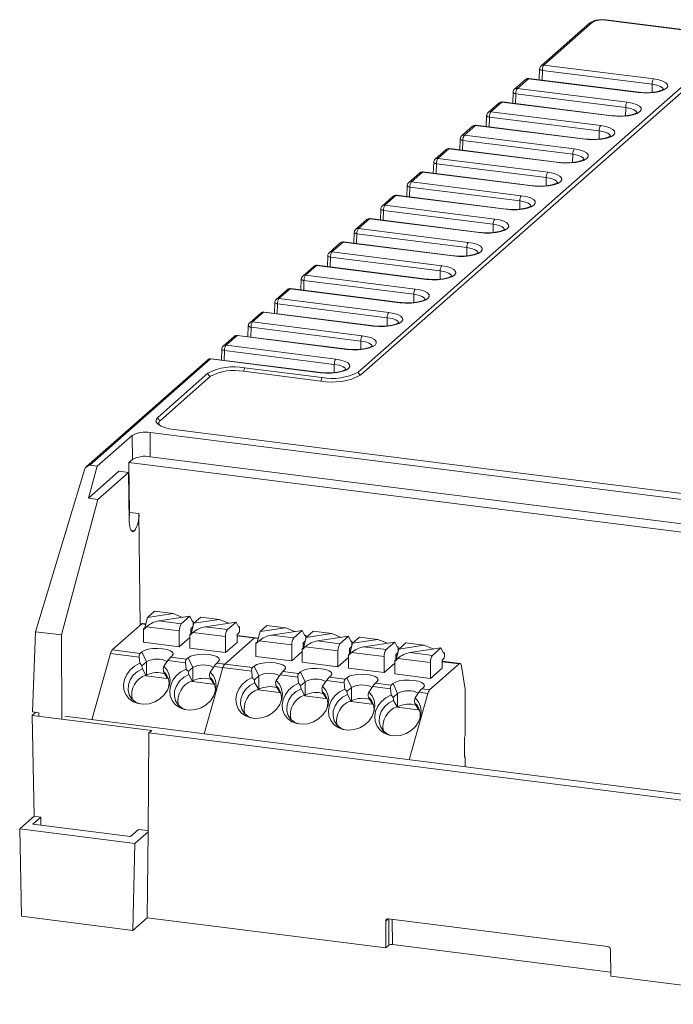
# Model space of a CAD drawing. Header units: millimetres. Extents: x -128 to -11, y -138 to -65.
# Tile 1 of 5: x -128 to -82, y -136 to -66. Entities that reach past the tile are written whole.
import ezdxf

# ---------------------------------------------------------------- set-up
doc = ezdxf.new("R2010")
doc.units = ezdxf.units.MM

msp = doc.modelspace()

# ---------------------------------------------------------------- linework, layer by layer
at = {"color": 7, "linetype": 'Continuous', "lineweight": 15}
for p, q in [((-87.973, -66.579), (-91.422, -69.621)), ((-87.774, -66.521), (-91.223, -69.563)), ((-80.706, -67.162), (-86.872, -66.386)), ((-80.669, -67.148), (-86.835, -66.371)), ((-104.355, -91.283), (-79.077, -68.991)), ((-78.89, -69.203), (-104.168, -91.495)), ((-91.223, -69.563), (-83.455, -70.542)), ((-91.523, -69.836), (-91.548, -70.604)), ((-83.561, -70.913), (-91.329, -69.935)), ((-92.514, -70.584), (-93.296, -71.274)), ((-92.316, -70.527), (-93.097, -71.216)), ((-84.548, -71.505), (-92.316, -70.527)), ((-84.51, -71.49), (-92.278, -70.512)), ((-93.397, -71.489), (-93.422, -72.256)), ((-85.435, -72.566), (-93.203, -71.587)), ((-93.097, -71.216), (-85.329, -72.194)), ((-94.388, -72.237), (-95.169, -72.926)), ((-94.19, -72.179), (-94.971, -72.868)), ((-86.421, -73.158), (-94.19, -72.179)), ((-86.384, -73.143), (-94.152, -72.164)), ((-95.271, -73.141), (-95.296, -73.909)), ((-94.971, -72.868), (-87.203, -73.847)), ((-96.063, -73.832), (-96.845, -74.521)), ((-88.295, -74.81), (-96.063, -73.832)), ((-88.258, -74.796), (-96.026, -73.817)), ((-87.309, -74.218), (-95.077, -73.24)), ((-96.262, -73.889), (-97.043, -74.579)), ((-96.845, -74.521), (-89.077, -75.5)), ((-97.145, -74.794), (-97.17, -75.561)), ((-89.183, -75.871), (-96.951, -74.892)), ((-98.136, -75.542), (-98.917, -76.231)), ((-97.937, -75.484), (-98.719, -76.173)), ((-90.169, -76.463), (-97.937, -75.484)), ((-90.132, -76.448), (-97.9, -75.469)), ((-99.019, -76.447), (-99.043, -77.214)), ((-91.057, -77.524), (-98.825, -76.545)), ((-98.719, -76.173), (-90.951, -77.152)), ((-100.009, -77.195), (-100.791, -77.884)), ((-99.811, -77.137), (-100.593, -77.826)), ((-92.043, -78.115), (-99.811, -77.137)), ((-92.005, -78.101), (-99.774, -77.122)), ((-100.593, -77.826), (-92.824, -78.805)), ((-100.892, -78.099), (-100.917, -78.867)), ((-92.93, -79.176), (-100.699, -78.197)), ((-101.883, -78.847), (-102.665, -79.536)), ((-101.685, -78.789), (-102.466, -79.479)), ((-93.917, -79.768), (-101.685, -78.789)), ((-93.879, -79.753), (-101.647, -78.775)), ((-102.766, -79.752), (-102.791, -80.519)), ((-94.804, -80.829), (-102.572, -79.85)), ((-102.466, -79.479), (-94.698, -80.457)), ((-103.757, -80.5), (-104.539, -81.189)), ((-103.559, -80.442), (-104.34, -81.131)), ((-95.791, -81.421), (-103.559, -80.442)), ((-95.753, -81.406), (-103.521, -80.427)), ((-104.64, -81.404), (-104.665, -82.172)), ((-96.678, -82.481), (-104.446, -81.503)), ((-104.34, -81.131), (-96.572, -82.11)), ((-105.631, -82.152), (-106.412, -82.842)), ((-105.433, -82.094), (-106.214, -82.784)), ((-97.664, -83.073), (-105.433, -82.094)), ((-97.627, -83.058), (-105.395, -82.08)), ((-106.214, -82.784), (-98.446, -83.762)), ((-106.514, -83.057), (-106.539, -83.824)), ((-98.552, -84.134), (-106.32, -83.155)), ((-107.505, -83.805), (-108.286, -84.494)), ((-107.306, -83.747), (-108.088, -84.436)), ((-99.538, -84.726), (-107.306, -83.747)), ((-99.501, -84.711), (-107.269, -83.732)), ((-108.388, -84.709), (-108.413, -85.477)), ((-100.426, -85.786), (-108.194, -84.808)), ((-108.088, -84.436), (-100.32, -85.415)), ((-109.379, -85.457), (-110.16, -86.147)), ((-109.18, -85.4), (-109.962, -86.089)), ((-101.412, -86.378), (-109.18, -85.4)), ((-101.375, -86.363), (-109.143, -85.385)), ((-110.262, -86.362), (-110.286, -87.129)), ((-109.962, -86.089), (-102.194, -87.067)), ((-111.054, -87.052), (-111.836, -87.741)), ((-103.286, -88.031), (-111.054, -87.052)), ((-103.248, -88.016), (-111.017, -87.037)), ((-102.3, -87.439), (-110.068, -86.46)), ((-111.252, -87.11), (-112.034, -87.799)), ((-111.836, -87.741), (-104.067, -88.72)), ((-112.135, -88.014), (-112.16, -88.782)), ((-104.173, -89.091), (-111.942, -88.113)), ((-113.126, -88.763), (-113.908, -89.452)), ((-112.928, -88.705), (-113.709, -89.394)), ((-105.16, -89.683), (-112.928, -88.705)), ((-105.122, -89.669), (-112.89, -88.69)), ((-114.009, -89.667), (-114.034, -90.434)), ((-106.047, -90.744), (-113.815, -89.765)), ((-113.709, -89.394), (-105.941, -90.373)), ((-115, -90.415), (-123.568, -97.972)), ((-114.802, -90.357), (-123.339, -97.886)), ((-107.034, -91.336), (-114.802, -90.357)), ((-106.996, -91.321), (-114.764, -90.342)), ((-107.003, -91.922), (-112.48, -91.232)), ((-112.409, -90.981), (-106.933, -91.671)), ((-118.537, -94.5), (-114.987, -91.369)), ((-114.8, -91.581), (-118.35, -94.712)), ((-50.507, -103.784), (-117.373, -95.359)), ((-120.358, -95.767), (-122.832, -97.95)), ((-120.328, -97.468), (-120.358, -95.767)), ((-119.08, -97.28), (-119.069, -95.574)), ((-56.77, -103.422), (-119.069, -95.574)), ((-120.328, -97.468), (-120.576, -97.687)), ((-57.529, -105.035), (-119.08, -97.28)), ((-127.179, -109.661), (-123.723, -98.217)), ((-122.832, -97.95), (-123.439, -100.212)), ((-123.339, -97.886), (-122.832, -97.95)), ((-58.119, -105.555), (-120.576, -97.687)), ((-120.538, -101.219), (-120.576, -97.687)), ((-121.283, -98.31), (-123.439, -100.212)), ((-120.611, -98.395), (-122.767, -100.297)), ((-121.283, -98.31), (-120.611, -98.395)), ((-120.611, -98.395), (-120.55, -101.891)), ((-122.767, -100.297), (-125.342, -109.892)), ((-123.439, -100.212), (-122.767, -100.297)), ((-120.538, -101.219), (-119.866, -101.304)), ((-119.781, -109.212), (-119.866, -101.304)), ((-120.192, -102.533), (-120.409, -102.506)), ((-119.254, -108.653), (-119.454, -109.395)), ((-118.762, -108.218), (-119.254, -108.653)), ((-119.254, -108.653), (-117.459, -108.383)), ((-118.762, -108.218), (-117.459, -108.383)), ((-118.456, -108.898), (-116.274, -108.57)), ((-116.79, -108.648), (-117.459, -108.383)), ((-116.873, -109.098), (-116.274, -108.57)), ((-116.274, -108.57), (-116.074, -108.959)), ((-115.488, -108.631), (-115.98, -109.065)), ((-115.488, -108.631), (-114.185, -108.795)), ((-121.753, -110.951), (-119.665, -109.11)), ((-119.378, -109.113), (-119.603, -109.085)), ((-119.454, -109.395), (-119.54, -109.47)), ((-119.501, -109.475), (-119.324, -109.309)), ((-119.454, -109.395), (-119.409, -109.388)), ((-117.014, -109.6), (-119.324, -109.309)), ((-118.456, -108.898), (-116.873, -109.098)), ((-116.201, -109.448), (-116.095, -109.355)), ((-115.98, -109.065), (-116.18, -109.807)), ((-116.024, -108.915), (-116.102, -108.905)), ((-116.074, -108.959), (-116.024, -108.915)), ((-116.024, -108.915), (-116.024, -109.104)), ((-115.98, -109.065), (-114.185, -108.795)), ((-115.182, -109.311), (-113, -108.982)), ((-115.182, -109.311), (-113.599, -109.51)), ((-113.516, -109.06), (-114.185, -108.795)), ((-113.599, -109.51), (-113, -108.982)), ((-113, -108.982), (-112.8, -109.372)), ((-112.75, -109.328), (-112.828, -109.318)), ((-112.8, -109.372), (-112.75, -109.328)), ((-112.75, -109.328), (-112.75, -109.516)), ((-110.811, -109.22), (-111.303, -109.654)), ((-111.303, -109.654), (-109.508, -109.384)), ((-110.811, -109.22), (-109.508, -109.384)), ((-108.839, -109.649), (-109.508, -109.384)), ((-127.408, -115.339), (-127.179, -109.661)), ((-127.179, -109.661), (-125.342, -109.892)), ((-125.327, -115.84), (-125.342, -109.892)), ((-119.54, -110.413), (-119.54, -109.47)), ((-119.54, -109.47), (-119.501, -109.475)), ((-117.014, -110.731), (-117.014, -109.6)), ((-116.266, -110.071), (-117.014, -110.731)), ((-116.18, -109.807), (-116.266, -109.883)), ((-116.266, -110.825), (-116.266, -109.883)), ((-116.266, -109.883), (-116.227, -109.887)), ((-116.227, -109.887), (-116.05, -109.721)), ((-116.201, -109.448), (-116.201, -109.825)), ((-116.104, -109.526), (-116.201, -109.514)), ((-116.18, -109.807), (-116.135, -109.8)), ((-113.74, -110.012), (-116.05, -109.721)), ((-113.74, -111.144), (-113.74, -110.012)), ((-112.927, -109.861), (-112.821, -109.767)), ((-112.927, -109.861), (-112.927, -110.426)), ((-111.427, -110.115), (-112.927, -109.926)), ((-111.303, -109.654), (-111.503, -110.397)), ((-110.505, -109.9), (-108.323, -109.572)), ((-110.505, -109.9), (-108.921, -110.1)), ((-108.921, -110.1), (-108.323, -109.572)), ((-108.323, -109.572), (-108.123, -109.961)), ((-108.029, -110.067), (-108.229, -110.809)), ((-108.073, -109.917), (-108.151, -109.907)), ((-108.123, -109.961), (-108.073, -109.917)), ((-108.073, -109.917), (-108.073, -110.106)), ((-107.537, -109.633), (-108.029, -110.067)), ((-108.029, -110.067), (-106.234, -109.797)), ((-107.537, -109.633), (-106.234, -109.797)), ((-107.231, -110.313), (-105.049, -109.984)), ((-105.565, -110.062), (-106.234, -109.797)), ((-105.648, -110.512), (-105.049, -109.984)), ((-105.049, -109.984), (-104.849, -110.374)), ((-104.263, -110.045), (-104.755, -110.479)), ((-104.263, -110.045), (-102.96, -110.209)), ((-117.014, -110.731), (-119.54, -110.413)), ((-113.802, -111.953), (-111.714, -110.111)), ((-112.927, -110.426), (-113.74, -111.144)), ((-111.503, -110.397), (-111.589, -110.472)), ((-111.589, -111.415), (-111.589, -110.472)), ((-111.589, -110.472), (-111.55, -110.477)), ((-111.55, -110.477), (-111.373, -110.31)), ((-111.503, -110.397), (-111.458, -110.39)), ((-109.063, -110.601), (-111.373, -110.31)), ((-109.063, -111.733), (-109.063, -110.601)), ((-108.276, -110.889), (-108.099, -110.723)), ((-108.25, -110.45), (-108.144, -110.356)), ((-108.25, -110.45), (-108.25, -110.827)), ((-108.153, -110.527), (-108.25, -110.515)), ((-105.789, -111.014), (-108.099, -110.723)), ((-107.231, -110.313), (-105.648, -110.512)), ((-104.976, -110.862), (-104.87, -110.769)), ((-104.755, -110.479), (-104.955, -111.221)), ((-104.799, -110.329), (-104.877, -110.32)), ((-104.849, -110.374), (-104.799, -110.329)), ((-104.799, -110.329), (-104.799, -110.518)), ((-104.755, -110.479), (-102.96, -110.209)), ((-103.957, -110.725), (-101.775, -110.397)), ((-103.957, -110.725), (-102.374, -110.925)), ((-102.291, -110.474), (-102.96, -110.209)), ((-102.374, -110.925), (-101.775, -110.397)), ((-101.775, -110.397), (-101.575, -110.786)), ((-101.525, -110.742), (-101.603, -110.732)), ((-101.575, -110.786), (-101.525, -110.742)), ((-101.525, -110.742), (-101.525, -110.93)), ((-100.989, -110.458), (-101.481, -110.892)), ((-101.481, -110.892), (-99.686, -110.622)), ((-100.989, -110.458), (-99.686, -110.622)), ((-99.017, -110.887), (-99.686, -110.622)), ((-121.878, -111.199), (-123.201, -115.892)), ((-119.845, -111.455), (-121.878, -111.199)), ((-119.789, -111.199), (-121.753, -110.951)), ((-119.807, -111.899), (-119.845, -111.455)), ((-119.668, -111.092), (-119.789, -111.199)), ((-119.668, -111.092), (-119.34, -111.793)), ((-117.516, -111.363), (-117.638, -111.47)), ((-117.638, -111.47), (-116.515, -111.611)), ((-113.74, -111.144), (-116.266, -110.825)), ((-109.063, -111.733), (-111.589, -111.415)), ((-108.315, -111.073), (-109.063, -111.733)), ((-108.229, -110.809), (-108.315, -110.884)), ((-108.315, -111.827), (-108.315, -110.884)), ((-108.315, -110.884), (-108.276, -110.889)), ((-108.229, -110.809), (-108.184, -110.802)), ((-105.789, -112.145), (-105.789, -111.014)), ((-105.041, -111.485), (-105.789, -112.145)), ((-104.955, -111.221), (-105.041, -111.297)), ((-105.041, -112.24), (-105.041, -111.297)), ((-105.041, -111.297), (-105.002, -111.302)), ((-105.002, -111.302), (-104.826, -111.135)), ((-104.976, -110.862), (-104.976, -111.24)), ((-104.879, -110.94), (-104.976, -110.928)), ((-104.955, -111.221), (-104.91, -111.215)), ((-102.515, -111.426), (-104.826, -111.135)), ((-102.515, -112.558), (-102.515, -111.426)), ((-101.702, -111.275), (-101.596, -111.181)), ((-101.702, -111.275), (-101.702, -111.652)), ((-101.605, -111.352), (-101.702, -111.34)), ((-101.481, -110.892), (-101.681, -111.634)), ((-100.683, -111.138), (-98.501, -110.809)), ((-100.683, -111.138), (-99.1, -111.337)), ((-99.1, -111.337), (-98.501, -110.809)), ((-98.501, -110.809), (-98.301, -111.198)), ((-98.251, -111.154), (-98.329, -111.145)), ((-98.301, -111.198), (-98.251, -111.154)), ((-98.251, -111.154), (-98.251, -111.343)), ((-119.656, -112.071), (-119.34, -111.793)), ((-119.34, -111.793), (-119.34, -112.736)), ((-117.831, -111.709), (-118.108, -112.113)), ((-116.572, -111.868), (-117.831, -111.709)), ((-116.572, -111.868), (-116.533, -112.311)), ((-116.515, -111.611), (-116.394, -111.504)), ((-116.394, -111.504), (-116.066, -112.205)), ((-114.557, -112.122), (-114.834, -112.525)), ((-111.894, -112.457), (-114.557, -112.122)), ((-114.242, -111.775), (-114.364, -111.882)), ((-111.838, -112.2), (-114.364, -111.882)), ((-111.717, -112.093), (-111.838, -112.2)), ((-111.717, -112.093), (-111.389, -112.795)), ((-105.789, -112.145), (-108.315, -111.827)), ((-101.767, -111.898), (-102.515, -112.558)), ((-101.681, -111.634), (-101.767, -111.709)), ((-101.767, -112.652), (-101.767, -111.709)), ((-101.767, -111.709), (-101.728, -111.714)), ((-101.728, -111.714), (-101.552, -111.548)), ((-101.681, -111.634), (-101.636, -111.627)), ((-99.241, -111.839), (-101.552, -111.548)), ((-97.215, -111.938), (-99.303, -113.779)), ((-99.241, -112.97), (-99.241, -111.839)), ((-98.428, -111.687), (-98.322, -111.594)), ((-98.428, -111.687), (-98.428, -112.253)), ((-97.153, -111.913), (-98.428, -111.753)), ((-96.796, -113.736), (-97.049, -112.102)), ((-119.623, -112.284), (-119.373, -112.73)), ((-119.386, -112.776), (-119.373, -112.73)), ((-119.34, -112.736), (-119.386, -112.776)), ((-119.386, -112.776), (-117.889, -112.964)), ((-118.126, -112.472), (-117.876, -112.918)), ((-116.066, -112.205), (-116.382, -112.484)), ((-116.099, -113.142), (-116.349, -112.696)), ((-116.066, -112.205), (-116.066, -113.148)), ((-113.927, -112.201), (-115.25, -116.894)), ((-114.602, -113.331), (-114.852, -112.885)), ((-111.856, -112.9), (-111.894, -112.457)), ((-111.705, -113.073), (-111.389, -112.795)), ((-111.389, -112.795), (-111.389, -113.737)), ((-109.88, -112.711), (-110.157, -113.114)), ((-108.621, -112.87), (-109.88, -112.711)), ((-109.565, -112.364), (-109.686, -112.471)), ((-109.686, -112.471), (-108.564, -112.613)), ((-108.582, -113.313), (-108.621, -112.87)), ((-108.564, -112.613), (-108.443, -112.506)), ((-108.443, -112.506), (-108.115, -113.207)), ((-106.291, -112.777), (-106.413, -112.884)), ((-106.413, -112.884), (-105.29, -113.025)), ((-102.515, -112.558), (-105.041, -112.24)), ((-99.241, -112.97), (-101.767, -112.652)), ((-98.428, -112.253), (-99.241, -112.97)), ((-117.889, -112.964), (-117.876, -112.918)), ((-117.876, -112.918), (-117.784, -113.008)), ((-116.099, -113.142), (-116.112, -113.188)), ((-116.066, -113.148), (-116.112, -113.188)), ((-116.112, -113.188), (-114.615, -113.377)), ((-114.602, -113.331), (-114.615, -113.377)), ((-114.602, -113.331), (-114.51, -113.421)), ((-111.672, -113.285), (-111.422, -113.732)), ((-110.175, -113.474), (-109.925, -113.92)), ((-108.431, -113.485), (-108.115, -113.207)), ((-108.115, -113.207), (-108.115, -114.15)), ((-106.606, -113.123), (-106.883, -113.527)), ((-105.347, -113.282), (-106.606, -113.123)), ((-105.308, -113.725), (-105.347, -113.282)), ((-105.29, -113.025), (-105.169, -112.918)), ((-105.169, -112.918), (-104.841, -113.62)), ((-103.332, -113.536), (-103.609, -113.939)), ((-102.073, -113.695), (-103.332, -113.536)), ((-103.017, -113.189), (-103.139, -113.296)), ((-103.139, -113.296), (-102.016, -113.438)), ((-102.016, -113.438), (-101.895, -113.331)), ((-101.895, -113.331), (-101.567, -114.032)), ((-111.435, -113.777), (-111.422, -113.732)), ((-111.389, -113.737), (-111.435, -113.777)), ((-111.435, -113.777), (-109.938, -113.966)), ((-109.938, -113.966), (-109.925, -113.92)), ((-109.925, -113.92), (-109.833, -114.01)), ((-108.398, -113.698), (-108.148, -114.144)), ((-108.161, -114.19), (-108.148, -114.144)), ((-108.115, -114.15), (-108.161, -114.19)), ((-108.161, -114.19), (-106.664, -114.379)), ((-106.901, -113.886), (-106.651, -114.333)), ((-105.157, -113.898), (-104.841, -113.62)), ((-105.124, -114.11), (-104.874, -114.557)), ((-104.841, -113.62), (-104.841, -114.562)), ((-102.073, -113.695), (-102.034, -114.138)), ((-101.567, -114.032), (-101.883, -114.31)), ((-101.567, -114.032), (-101.567, -114.975)), ((-100.751, -118.721), (-99.428, -114.028)), ((-100.058, -113.948), (-100.335, -114.352)), ((-99.428, -114.028), (-100.058, -113.948)), ((-99.743, -113.602), (-99.865, -113.709)), ((-99.865, -113.709), (-99.303, -113.779)), ((-96.796, -117.036), (-96.796, -113.736)), ((-106.664, -114.379), (-106.651, -114.333)), ((-106.651, -114.333), (-106.559, -114.422)), ((-104.887, -114.602), (-104.874, -114.557)), ((-104.841, -114.562), (-104.887, -114.602)), ((-104.887, -114.602), (-103.39, -114.791)), ((-103.627, -114.299), (-103.377, -114.745)), ((-103.39, -114.791), (-103.377, -114.745)), ((-103.377, -114.745), (-103.285, -114.835)), ((-101.6, -114.969), (-101.85, -114.523)), ((-101.6, -114.969), (-101.613, -115.015)), ((-101.567, -114.975), (-101.613, -115.015)), ((-100.103, -115.158), (-100.353, -114.711)), ((-127.429, -115.591), (-127.175, -115.368)), ((-118.969, -116.657), (-127.429, -115.591)), ((-127.429, -115.591), (-127.291, -122.726)), ((-127.408, -115.339), (-126.953, -115.396)), ((-126.956, -115.635), (-126.953, -115.396)), ((-63.006, -123.476), (-125.113, -115.651)), ((-101.613, -115.015), (-100.116, -115.203)), ((-100.103, -115.158), (-100.116, -115.203)), ((-100.103, -115.158), (-100.011, -115.247)), ((-119.163, -116.829), (-119.228, -123.833)), ((-119.163, -116.829), (-118.969, -116.657)), ((-69.949, -123.029), (-119.163, -116.829)), ((-96.849, -117.224), (-96.849, -118.45)), ((-96.831, -118.54), (-96.796, -118.545)), ((-96.796, -119.219), (-96.796, -118.545)), ((-128.306, -123.621), (-127.291, -122.726)), ((-127.386, -123.285), (-126.82, -122.786)), ((-120.464, -124.157), (-127.386, -123.285)), ((-127.291, -122.726), (-126.82, -122.786)), ((-126.82, -122.786), (-126.814, -123.357)), ((-128.186, -129.805), (-128.306, -123.621)), ((-128.306, -123.621), (-120.151, -124.648)), ((-119.898, -123.658), (-120.464, -124.157)), ((-120.151, -124.648), (-119.227, -123.833)), ((-119.898, -123.658), (-119.227, -123.742)), ((-119.227, -123.833), (-119.283, -129.904)), ((-119.227, -123.833), (-119.228, -123.833)), ((-120.151, -124.648), (-120.298, -130.799)), ((-120.298, -130.799), (-128.186, -129.805)), ((-120.298, -130.799), (-119.283, -129.904)), ((-102.399, -132.031), (-119.283, -129.904)), ((-102.415, -130.153), (-102.399, -132.031)), ((-86.701, -131.946), (-102.229, -129.99)), ((-102.187, -131.844), (-102.399, -132.031)), ((-101.929, -131.805), (-86.499, -133.749)), ((-86.513, -132.157), (-86.497, -134.035)), ((-70.638, -136.033), (-86.497, -134.035))]:
    msp.add_line(p, q, dxfattribs=at)
at = {"color": 8, "linetype": 'Continuous', "lineweight": 15}
for p, q in [((-91.329, -69.935), (-91.352, -70.628)), ((-83.565, -71.498), (-83.561, -70.913)), ((-93.203, -71.587), (-93.226, -72.281)), ((-85.439, -73.15), (-85.435, -72.566)), ((-95.077, -73.24), (-95.1, -73.934)), ((-87.313, -74.803), (-87.309, -74.218)), ((-96.951, -74.892), (-96.973, -75.586)), ((-89.187, -76.455), (-89.183, -75.871)), ((-98.825, -76.545), (-98.847, -77.239)), ((-91.06, -78.108), (-91.057, -77.524)), ((-100.699, -78.197), (-100.721, -78.891)), ((-92.934, -79.76), (-92.93, -79.176)), ((-102.572, -79.85), (-102.595, -80.544)), ((-94.808, -81.413), (-94.804, -80.829)), ((-104.446, -81.503), (-104.469, -82.196)), ((-96.682, -83.066), (-96.678, -82.481)), ((-106.32, -83.155), (-106.343, -83.849)), ((-98.556, -84.718), (-98.552, -84.134)), ((-108.194, -84.808), (-108.216, -85.501)), ((-100.43, -86.371), (-100.426, -85.786)), ((-110.068, -86.46), (-110.09, -87.154)), ((-102.303, -88.023), (-102.3, -87.439)), ((-111.942, -88.113), (-111.964, -88.807)), ((-104.177, -89.676), (-104.173, -89.091)), ((-113.815, -89.765), (-113.838, -90.459)), ((-106.051, -91.328), (-106.047, -90.744)), ((-119.387, -109.145), (-119.665, -109.11)), ((-116.113, -109.557), (-116.201, -109.546)), ((-111.436, -110.146), (-112.927, -109.959)), ((-108.162, -110.559), (-108.25, -110.548)), ((-104.888, -110.971), (-104.976, -110.96)), ((-101.614, -111.384), (-101.702, -111.373)), ((-97.215, -111.938), (-98.428, -111.785)), ((-102.24, -129.989), (-102.415, -130.153)), ((-102.187, -131.844), (-102.202, -129.993)), ((-101.944, -130.026), (-101.929, -131.805))]:
    msp.add_line(p, q, dxfattribs=at)
at = {"color": 8, "linetype": 'Continuous', "lineweight": 15, "flags": 128}
for points in [[(-86.872, -66.386), (-86.852, -66.373), (-86.835, -66.371)], [(-91.329, -69.935), (-91.382, -69.925), (-91.429, -69.911), (-91.467, -69.896), (-91.497, -69.878), (-91.515, -69.86), (-91.523, -69.84), (-91.523, -69.836)], [(-92.316, -70.527), (-92.295, -70.514), (-92.278, -70.512)], [(-82.757, -71.302), (-82.801, -71.192), (-82.961, -71.074), (-83.223, -70.978), (-83.561, -70.913)], [(-93.203, -71.587), (-93.256, -71.577), (-93.302, -71.564), (-93.341, -71.548), (-93.37, -71.531), (-93.389, -71.512), (-93.397, -71.493), (-93.397, -71.489)], [(-84.548, -71.505), (-84.527, -71.492), (-84.509, -71.49)], [(-94.19, -72.179), (-94.169, -72.166), (-94.152, -72.164)], [(-95.077, -73.24), (-95.13, -73.23), (-95.176, -73.217), (-95.215, -73.201), (-95.244, -73.184), (-95.263, -73.165), (-95.271, -73.146), (-95.271, -73.141)], [(-86.421, -73.158), (-86.401, -73.145), (-86.383, -73.143)], [(-84.63, -72.955), (-84.674, -72.845), (-84.835, -72.726), (-85.097, -72.63), (-85.435, -72.566)], [(-96.063, -73.832), (-96.043, -73.819), (-96.026, -73.817)], [(-86.504, -74.607), (-86.548, -74.497), (-86.709, -74.379), (-86.971, -74.283), (-87.309, -74.218)], [(-96.951, -74.892), (-97.004, -74.882), (-97.05, -74.869), (-97.089, -74.854), (-97.118, -74.836), (-97.137, -74.817), (-97.145, -74.798), (-97.145, -74.794)], [(-88.295, -74.81), (-88.275, -74.798), (-88.257, -74.796)], [(-97.937, -75.484), (-97.917, -75.471), (-97.9, -75.469)], [(-88.378, -76.26), (-88.422, -76.15), (-88.582, -76.031), (-88.844, -75.935), (-89.183, -75.871)], [(-98.825, -76.545), (-98.877, -76.535), (-98.924, -76.522), (-98.963, -76.506), (-98.992, -76.489), (-99.011, -76.47), (-99.018, -76.451), (-99.019, -76.447)], [(-90.169, -76.463), (-90.149, -76.45), (-90.131, -76.448)], [(-99.811, -77.137), (-99.791, -77.124), (-99.774, -77.122)], [(-90.252, -77.912), (-90.296, -77.802), (-90.456, -77.684), (-90.718, -77.588), (-91.057, -77.524)], [(-100.699, -78.197), (-100.751, -78.187), (-100.798, -78.174), (-100.836, -78.159), (-100.866, -78.141), (-100.885, -78.122), (-100.892, -78.103), (-100.892, -78.099)], [(-92.043, -78.115), (-92.022, -78.103), (-92.005, -78.101)], [(-101.685, -78.789), (-101.664, -78.777), (-101.647, -78.775)], [(-92.126, -79.565), (-92.17, -79.455), (-92.33, -79.336), (-92.592, -79.24), (-92.93, -79.176)], [(-102.572, -79.85), (-102.625, -79.84), (-102.672, -79.827), (-102.71, -79.811), (-102.74, -79.794), (-102.758, -79.775), (-102.766, -79.756), (-102.766, -79.752)], [(-93.917, -79.768), (-93.896, -79.755), (-93.879, -79.753)], [(-103.559, -80.442), (-103.538, -80.429), (-103.521, -80.427)], [(-94, -81.218), (-94.044, -81.107), (-94.204, -80.989), (-94.466, -80.893), (-94.804, -80.829)], [(-104.446, -81.503), (-104.499, -81.492), (-104.545, -81.479), (-104.584, -81.464), (-104.613, -81.446), (-104.632, -81.428), (-104.64, -81.408), (-104.64, -81.404)], [(-95.791, -81.421), (-95.77, -81.408), (-95.752, -81.406)], [(-105.433, -82.094), (-105.412, -82.082), (-105.395, -82.08)], [(-95.873, -82.87), (-95.917, -82.76), (-96.078, -82.642), (-96.34, -82.546), (-96.678, -82.481)], [(-106.32, -83.155), (-106.373, -83.145), (-106.419, -83.132), (-106.458, -83.116), (-106.487, -83.099), (-106.506, -83.08), (-106.514, -83.061), (-106.514, -83.057)], [(-97.664, -83.073), (-97.644, -83.06), (-97.626, -83.058)], [(-107.306, -83.747), (-107.286, -83.734), (-107.269, -83.732)], [(-97.747, -84.523), (-97.791, -84.412), (-97.952, -84.294), (-98.214, -84.198), (-98.552, -84.134)], [(-108.194, -84.808), (-108.247, -84.798), (-108.293, -84.785), (-108.332, -84.769), (-108.361, -84.751), (-108.38, -84.733), (-108.388, -84.713), (-108.388, -84.709)], [(-99.538, -84.726), (-99.518, -84.713), (-99.5, -84.711)], [(-109.18, -85.4), (-109.16, -85.387), (-109.143, -85.385)], [(-110.068, -86.46), (-110.12, -86.45), (-110.167, -86.437), (-110.206, -86.422), (-110.235, -86.404), (-110.254, -86.385), (-110.261, -86.366), (-110.262, -86.362)], [(-101.412, -86.378), (-101.392, -86.366), (-101.374, -86.364)], [(-99.621, -86.175), (-99.665, -86.065), (-99.825, -85.947), (-100.087, -85.851), (-100.426, -85.786)], [(-111.054, -87.052), (-111.034, -87.039), (-111.017, -87.037)], [(-101.495, -87.828), (-101.539, -87.718), (-101.699, -87.599), (-101.961, -87.503), (-102.3, -87.439)], [(-111.942, -88.113), (-111.994, -88.103), (-112.041, -88.09), (-112.079, -88.074), (-112.109, -88.057), (-112.128, -88.038), (-112.135, -88.019), (-112.135, -88.014)], [(-103.286, -88.031), (-103.265, -88.018), (-103.248, -88.016)], [(-112.928, -88.705), (-112.907, -88.692), (-112.89, -88.69)], [(-103.369, -89.48), (-103.413, -89.37), (-103.573, -89.252), (-103.835, -89.156), (-104.173, -89.091)], [(-113.815, -89.765), (-113.868, -89.755), (-113.915, -89.742), (-113.953, -89.727), (-113.983, -89.709), (-114.001, -89.69), (-114.009, -89.671), (-114.009, -89.667)], [(-105.16, -89.683), (-105.139, -89.671), (-105.122, -89.669)], [(-114.802, -90.357), (-114.781, -90.345), (-114.764, -90.342)], [(-105.243, -91.133), (-105.287, -91.023), (-105.447, -90.904), (-105.709, -90.808), (-106.047, -90.744)], [(-107.034, -91.336), (-107.013, -91.323), (-106.995, -91.321)]]:
    msp.add_lwpolyline(points, dxfattribs=at)
at = {"color": 7, "linetype": 'Continuous', "lineweight": 15, "flags": 128}
for points in [[(-83.455, -70.542), (-83.1, -70.605), (-82.806, -70.697), (-82.593, -70.812), (-82.477, -70.94), (-82.464, -71.075), (-82.556, -71.206), (-82.747, -71.324), (-83.023, -71.422), (-83.366, -71.493), (-83.752, -71.532), (-84.155, -71.536), (-84.548, -71.505)], [(-85.329, -72.194), (-84.974, -72.258), (-84.68, -72.35), (-84.467, -72.464), (-84.351, -72.593), (-84.338, -72.727), (-84.43, -72.858), (-84.621, -72.977), (-84.897, -73.075), (-85.24, -73.145), (-85.626, -73.184), (-86.029, -73.188), (-86.421, -73.158)], [(-87.203, -73.847), (-86.847, -73.911), (-86.554, -74.003), (-86.341, -74.117), (-86.225, -74.245), (-86.212, -74.38), (-86.304, -74.511), (-86.495, -74.629), (-86.771, -74.727), (-87.113, -74.798), (-87.5, -74.837), (-87.903, -74.841), (-88.295, -74.81)], [(-89.077, -75.5), (-88.721, -75.563), (-88.427, -75.655), (-88.215, -75.769), (-88.098, -75.898), (-88.086, -76.032), (-88.178, -76.163), (-88.368, -76.282), (-88.645, -76.38), (-88.987, -76.451), (-89.373, -76.489), (-89.776, -76.494), (-90.169, -76.463)], [(-90.951, -77.152), (-90.595, -77.216), (-90.301, -77.308), (-90.089, -77.422), (-89.972, -77.551), (-89.96, -77.685), (-90.052, -77.816), (-90.242, -77.934), (-90.518, -78.032), (-90.861, -78.103), (-91.247, -78.142), (-91.65, -78.146), (-92.043, -78.115)], [(-92.824, -78.805), (-92.469, -78.868), (-92.175, -78.96), (-91.963, -79.074), (-91.846, -79.203), (-91.833, -79.338), (-91.926, -79.468), (-92.116, -79.587), (-92.392, -79.685), (-92.735, -79.756), (-93.121, -79.795), (-93.524, -79.799), (-93.917, -79.768)], [(-94.698, -80.457), (-94.343, -80.521), (-94.049, -80.613), (-93.836, -80.727), (-93.72, -80.856), (-93.707, -80.99), (-93.799, -81.121), (-93.99, -81.239), (-94.266, -81.337), (-94.609, -81.408), (-94.995, -81.447), (-95.398, -81.451), (-95.791, -81.421)], [(-96.572, -82.11), (-96.217, -82.173), (-95.923, -82.265), (-95.71, -82.38), (-95.594, -82.508), (-95.581, -82.643), (-95.673, -82.774), (-95.864, -82.892), (-96.14, -82.99), (-96.483, -83.061), (-96.869, -83.1), (-97.272, -83.104), (-97.664, -83.073)], [(-98.446, -83.762), (-98.09, -83.826), (-97.797, -83.918), (-97.584, -84.032), (-97.468, -84.161), (-97.455, -84.295), (-97.547, -84.426), (-97.738, -84.545), (-98.014, -84.643), (-98.356, -84.713), (-98.743, -84.752), (-99.146, -84.756), (-99.538, -84.726)], [(-100.32, -85.415), (-99.964, -85.478), (-99.67, -85.57), (-99.458, -85.685), (-99.341, -85.813), (-99.329, -85.948), (-99.421, -86.079), (-99.611, -86.197), (-99.888, -86.295), (-100.23, -86.366), (-100.616, -86.405), (-101.019, -86.409), (-101.412, -86.378)], [(-102.194, -87.067), (-101.838, -87.131), (-101.544, -87.223), (-101.332, -87.337), (-101.215, -87.466), (-101.203, -87.6), (-101.295, -87.731), (-101.485, -87.85), (-101.761, -87.948), (-102.104, -88.019), (-102.49, -88.057), (-102.893, -88.062), (-103.286, -88.031)], [(-104.067, -88.72), (-103.712, -88.784), (-103.418, -88.876), (-103.206, -88.99), (-103.089, -89.119), (-103.076, -89.253), (-103.169, -89.384), (-103.359, -89.502), (-103.635, -89.6), (-103.978, -89.671), (-104.364, -89.71), (-104.767, -89.714), (-105.16, -89.683)], [(-105.941, -90.373), (-105.586, -90.436), (-105.292, -90.528), (-105.079, -90.642), (-104.963, -90.771), (-104.95, -90.905), (-105.042, -91.036), (-105.233, -91.155), (-105.509, -91.253), (-105.852, -91.324), (-106.238, -91.362), (-106.641, -91.367), (-107.034, -91.336)], [(-117.373, -95.359), (-117.725, -95.302), (-118.035, -95.222), (-118.294, -95.123), (-118.489, -95.01), (-118.615, -94.886), (-118.665, -94.757), (-118.639, -94.626), (-118.537, -94.5)], [(-120.556, -101.563), (-120.542, -101.404), (-120.538, -101.219)], [(-120.192, -102.533), (-120.259, -102.57), (-120.325, -102.569), (-120.386, -102.532), (-120.439, -102.46), (-120.484, -102.356), (-120.518, -102.223), (-120.54, -102.066), (-120.55, -101.891)], [(-119.668, -111.092), (-119.489, -110.987), (-119.223, -110.907), (-118.895, -110.857), (-118.538, -110.844), (-118.185, -110.869), (-117.873, -110.928), (-117.631, -111.017), (-117.483, -111.126), (-117.443, -111.245), (-117.516, -111.363)], [(-116.394, -111.504), (-116.215, -111.4), (-115.949, -111.319), (-115.621, -111.27), (-115.264, -111.257), (-114.911, -111.281), (-114.599, -111.34), (-114.357, -111.429), (-114.209, -111.538), (-114.169, -111.658), (-114.242, -111.775)], [(-118.108, -112.113), (-117.873, -112.385), (-117.724, -112.71), (-117.671, -113.07), (-117.716, -113.443), (-117.858, -113.806), (-118.087, -114.137), (-118.39, -114.417), (-118.748, -114.629), (-119.141, -114.76), (-119.544, -114.802), (-119.933, -114.753), (-120.286, -114.615), (-120.58, -114.398), (-120.799, -114.114), (-120.928, -113.779), (-120.961, -113.415), (-120.896, -113.042), (-120.735, -112.684), (-120.49, -112.362), (-120.174, -112.095), (-119.807, -111.899)], [(-111.717, -112.093), (-111.538, -111.989), (-111.272, -111.908), (-110.944, -111.859), (-110.587, -111.846), (-110.234, -111.87), (-109.922, -111.93), (-109.68, -112.018), (-109.532, -112.128), (-109.492, -112.247), (-109.565, -112.364)], [(-97.215, -111.938), (-97.189, -111.92), (-97.162, -111.913), (-97.137, -111.918), (-97.114, -111.934), (-97.093, -111.961), (-97.075, -111.999), (-97.06, -112.046), (-97.049, -112.102)], [(-119.832, -114.775), (-120.092, -114.656), (-120.365, -114.428), (-120.551, -114.134), (-120.639, -113.793), (-120.62, -113.431), (-120.496, -113.074), (-120.277, -112.749), (-119.979, -112.479), (-119.623, -112.284)], [(-116.533, -112.311), (-116.9, -112.507), (-117.216, -112.774), (-117.462, -113.097), (-117.622, -113.455), (-117.687, -113.827), (-117.654, -114.192), (-117.525, -114.526), (-117.306, -114.81), (-117.012, -115.028), (-116.659, -115.165), (-116.27, -115.214), (-115.867, -115.172), (-115.474, -115.041), (-115.116, -114.829), (-114.813, -114.55), (-114.584, -114.218), (-114.442, -113.855), (-114.397, -113.483), (-114.45, -113.123), (-114.599, -112.797), (-114.834, -112.525)], [(-116.349, -112.696), (-116.705, -112.891), (-117.004, -113.161), (-117.222, -113.486), (-117.346, -113.843), (-117.365, -114.205), (-117.277, -114.546), (-117.091, -114.841), (-116.818, -115.068), (-116.558, -115.187)], [(-108.443, -112.506), (-108.264, -112.402), (-107.998, -112.321), (-107.67, -112.272), (-107.313, -112.258), (-106.96, -112.283), (-106.648, -112.342), (-106.406, -112.431), (-106.258, -112.54), (-106.218, -112.659), (-106.291, -112.777)], [(-105.169, -112.918), (-104.991, -112.814), (-104.724, -112.733), (-104.396, -112.684), (-104.039, -112.671), (-103.687, -112.695), (-103.374, -112.755), (-103.132, -112.843), (-102.984, -112.953), (-102.944, -113.072), (-103.017, -113.189)], [(-110.157, -113.114), (-109.922, -113.386), (-109.773, -113.712), (-109.72, -114.072), (-109.765, -114.445), (-109.907, -114.807), (-110.136, -115.139), (-110.439, -115.419), (-110.797, -115.631), (-111.19, -115.761), (-111.593, -115.804), (-111.982, -115.755), (-112.335, -115.617), (-112.629, -115.4), (-112.848, -115.115), (-112.977, -114.781), (-113.01, -114.416), (-112.945, -114.044), (-112.784, -113.686), (-112.539, -113.364), (-112.223, -113.096), (-111.856, -112.9)], [(-111.881, -115.777), (-112.141, -115.657), (-112.414, -115.43), (-112.6, -115.135), (-112.688, -114.794), (-112.669, -114.432), (-112.545, -114.076), (-112.326, -113.75), (-112.028, -113.48), (-111.672, -113.285)], [(-106.883, -113.527), (-106.648, -113.799), (-106.499, -114.125), (-106.446, -114.485), (-106.491, -114.857), (-106.633, -115.22), (-106.862, -115.551), (-107.165, -115.831), (-107.523, -116.043), (-107.916, -116.174), (-108.319, -116.216), (-108.708, -116.167), (-109.061, -116.03), (-109.355, -115.812), (-109.574, -115.528), (-109.703, -115.193), (-109.736, -114.829), (-109.671, -114.457), (-109.51, -114.098), (-109.265, -113.776), (-108.949, -113.509), (-108.582, -113.313)], [(-101.895, -113.331), (-101.717, -113.227), (-101.45, -113.146), (-101.123, -113.097), (-100.765, -113.083), (-100.413, -113.108), (-100.1, -113.167), (-99.858, -113.256), (-99.71, -113.365), (-99.67, -113.484), (-99.743, -113.602)], [(-108.607, -116.189), (-108.867, -116.07), (-109.14, -115.843), (-109.326, -115.548), (-109.414, -115.207), (-109.395, -114.845), (-109.271, -114.488), (-109.053, -114.163), (-108.754, -113.893), (-108.398, -113.698)], [(-103.609, -113.939), (-103.374, -114.211), (-103.225, -114.537), (-103.172, -114.897), (-103.217, -115.27), (-103.359, -115.632), (-103.588, -115.964), (-103.891, -116.244), (-104.249, -116.455), (-104.642, -116.586), (-105.045, -116.629), (-105.434, -116.58), (-105.787, -116.442), (-106.081, -116.225), (-106.3, -115.94), (-106.43, -115.606), (-106.463, -115.241), (-106.397, -114.869), (-106.237, -114.511), (-105.991, -114.189), (-105.675, -113.921), (-105.308, -113.725)], [(-105.333, -116.602), (-105.593, -116.482), (-105.866, -116.255), (-106.052, -115.96), (-106.14, -115.619), (-106.121, -115.257), (-105.997, -114.901), (-105.779, -114.575), (-105.48, -114.305), (-105.124, -114.11)], [(-102.034, -114.138), (-102.401, -114.334), (-102.717, -114.601), (-102.963, -114.923), (-103.123, -115.282), (-103.189, -115.654), (-103.156, -116.018), (-103.026, -116.353), (-102.807, -116.637), (-102.513, -116.855), (-102.16, -116.992), (-101.771, -117.041), (-101.368, -116.999), (-100.975, -116.868), (-100.617, -116.656), (-100.314, -116.376), (-100.085, -116.045), (-99.944, -115.682), (-99.898, -115.31), (-99.951, -114.95), (-100.1, -114.624), (-100.335, -114.352)], [(-101.85, -114.523), (-102.206, -114.718), (-102.505, -114.988), (-102.724, -115.313), (-102.847, -115.67), (-102.866, -116.032), (-102.778, -116.373), (-102.592, -116.668), (-102.319, -116.895), (-102.059, -117.014)], [(-96.849, -118.45), (-96.848, -118.477), (-96.845, -118.501), (-96.84, -118.521), (-96.833, -118.536), (-96.825, -118.547), (-96.816, -118.552), (-96.806, -118.551), (-96.796, -118.545)]]:
    msp.add_lwpolyline(points, dxfattribs=at)
at = {"color": 8, "linetype": 'Continuous', "lineweight": 15}
for centre, radius, start, end in [((-87.81, -66.767), 0.248, 81.62125, 130.88155), ((-91.259, -69.81), 0.249, 81.75544, 130.74735), ((-92.352, -70.772), 0.248, 81.62125, 130.88155), ((-93.133, -71.462), 0.249, 81.75544, 130.74735), ((-94.226, -72.424), 0.248, 81.62125, 130.88155), ((-95.007, -73.115), 0.249, 81.75544, 130.74735), ((-96.1, -74.077), 0.248, 81.62125, 130.88155), ((-96.881, -74.768), 0.249, 81.75544, 130.74735), ((-97.973, -75.73), 0.248, 81.62125, 130.88155), ((-98.754, -76.42), 0.249, 81.75544, 130.74735), ((-99.847, -77.382), 0.248, 81.62125, 130.88155), ((-100.628, -78.073), 0.249, 81.75544, 130.74735), ((-101.721, -79.035), 0.248, 81.62125, 130.88155), ((-102.502, -79.725), 0.249, 81.75544, 130.74735), ((-103.595, -80.687), 0.248, 81.62125, 130.88155), ((-104.376, -81.378), 0.249, 81.75544, 130.74735), ((-105.469, -82.34), 0.248, 81.62125, 130.88155), ((-106.25, -83.03), 0.249, 81.75544, 130.74735), ((-107.343, -83.992), 0.248, 81.62125, 130.88155), ((-108.124, -84.683), 0.249, 81.75544, 130.74735), ((-109.216, -85.645), 0.248, 81.62125, 130.88155), ((-109.997, -86.335), 0.249, 81.75544, 130.74735), ((-111.09, -87.297), 0.248, 81.62125, 130.88155), ((-111.871, -87.988), 0.249, 81.75544, 130.74735), ((-112.964, -88.95), 0.248, 81.62125, 130.88155), ((-113.745, -89.641), 0.249, 81.75544, 130.74735), ((-114.838, -90.603), 0.248, 81.62125, 130.88155), ((-118.217, -94.92), 0.246, 122.5782, 213.07136)]:
    msp.add_arc(centre, radius, start, end, dxfattribs=at)
at = {"color": 7, "linetype": 'Continuous', "lineweight": 15}
for centre, radius, start, end in [((-87.13, -67.739), 1.377, 79.22277, 117.89166), ((-91.223, -69.846), 0.3, 131.40962, 178.14169), ((-90.744, -69.901), 0.587, 144.84249, 183.28783), ((-92.316, -70.809), 0.3, 82.81924, 131.40962), ((-82.976, -70.88), 0.587, 144.84249, 183.28783), ((-93.097, -71.499), 0.3, 131.40962, 178.14169), ((-92.618, -71.554), 0.587, 144.84249, 183.28783), ((-94.19, -72.462), 0.3, 82.81924, 131.40962), ((-84.849, -72.532), 0.587, 144.84249, 183.28783), ((-94.971, -73.151), 0.3, 131.40962, 178.14169), ((-94.491, -73.206), 0.587, 144.84249, 183.28783), ((-96.063, -74.114), 0.3, 82.81924, 131.40962), ((-86.723, -74.185), 0.587, 144.84249, 183.28783), ((-96.365, -74.859), 0.587, 144.84249, 183.28783), ((-96.845, -74.804), 0.3, 131.40962, 178.14169), ((-97.937, -75.767), 0.3, 82.81924, 131.40962), ((-88.597, -75.837), 0.587, 144.84249, 183.28783), ((-98.719, -76.456), 0.3, 131.40962, 178.14169), ((-98.239, -76.511), 0.587, 144.84249, 183.28783), ((-99.811, -77.42), 0.3, 82.81924, 131.40962), ((-90.471, -77.49), 0.587, 144.84249, 183.28783), ((-100.593, -78.109), 0.3, 131.40962, 178.14169), ((-100.113, -78.164), 0.587, 144.84249, 183.28783), ((-101.685, -79.072), 0.3, 82.81924, 131.40962), ((-92.345, -79.142), 0.587, 144.84249, 183.28783), ((-102.466, -79.761), 0.3, 131.40962, 178.14169), ((-101.987, -79.816), 0.587, 144.84249, 183.28783), ((-103.559, -80.725), 0.3, 82.81924, 131.40962), ((-94.219, -80.795), 0.587, 144.84249, 183.28783), ((-104.34, -81.414), 0.3, 131.40962, 178.14169), ((-103.861, -81.469), 0.587, 144.84249, 183.28783), ((-105.433, -82.377), 0.3, 82.81924, 131.40962), ((-96.092, -82.448), 0.587, 144.84249, 183.28783), ((-106.214, -83.067), 0.3, 131.40962, 178.14169), ((-105.734, -83.121), 0.587, 144.84249, 183.28783), ((-107.306, -84.03), 0.3, 82.81924, 131.40962), ((-97.966, -84.1), 0.587, 144.84249, 183.28783), ((-108.088, -84.719), 0.3, 131.40962, 178.14169), ((-107.608, -84.774), 0.587, 144.84249, 183.28783), ((-109.18, -85.682), 0.3, 82.81924, 131.40962), ((-99.84, -85.753), 0.587, 144.84249, 183.28783), ((-109.962, -86.372), 0.3, 131.40962, 178.14169), ((-109.482, -86.427), 0.587, 144.84249, 183.28783), ((-111.054, -87.335), 0.3, 82.81924, 131.40962), ((-101.714, -87.405), 0.587, 144.84249, 183.28783), ((-111.836, -88.024), 0.3, 131.40962, 178.14169), ((-111.356, -88.079), 0.587, 144.84249, 183.28783), ((-112.928, -88.988), 0.3, 82.81924, 131.40962), ((-103.588, -89.058), 0.587, 144.84249, 183.28783), ((-113.709, -89.677), 0.3, 131.40962, 178.14169), ((-113.23, -89.732), 0.587, 144.84249, 183.28783), ((-114.802, -90.64), 0.3, 82.81924, 131.40962), ((-105.462, -90.71), 0.587, 144.84249, 183.28783), ((-113.145, -94.85), 3.938, 79.22613, 117.8883), ((-113.142, -94.714), 3.544, 79.22613, 117.8883), ((-112.802, -91.006), 0.394, 324.93094, 3.59311), ((-106.197, -87.803), 3.938, 259.22613, 297.8883), ((-104.136, -91.279), 0.218, 181.05871, 261.76054), ((-114.768, -91.365), 0.218, 181.05871, 261.76054), ((-106.194, -87.667), 4.331, 259.22613, 297.8883), ((-107.326, -91.696), 0.394, 324.93094, 3.59311), ((-118.319, -94.496), 0.218, 181.05871, 261.76054), ((-119.437, -97.508), 1.969, 79.22613, 117.8883), ((-119.436, -99.154), 1.907, 79.22613, 117.8883), ((-123.318, -98.299), 0.413, 92.92399, 168.65647), ((-121.827, -101.442), 1.966, 326.2763, 4.02254), ((-119.608, -109.162), 0.0777, 85.91952, 137.16687), ((-118.137, -110.697), 1.827, 100.05192, 130.52561), ((-116.228, -109.55), 0.788, 144.93094, 183.59311), ((-116.417, -109.128), 0.394, 324.93094, 3.59311), ((-114.863, -111.11), 1.827, 100.05192, 130.52561), ((-112.954, -109.963), 0.788, 144.93094, 183.59311), ((-113.143, -109.541), 0.394, 324.93094, 3.59311), ((-111.657, -110.164), 0.0777, 85.91952, 137.16687), ((-110.186, -111.699), 1.827, 100.05192, 130.52561), ((-108.277, -110.552), 0.788, 144.93094, 183.59311), ((-108.466, -110.13), 0.394, 324.93094, 3.59311), ((-106.912, -112.112), 1.827, 100.05192, 130.52561), ((-105.003, -110.965), 0.788, 144.93094, 183.59311), ((-105.192, -110.543), 0.394, 324.93094, 3.59311), ((-103.638, -112.524), 1.827, 100.05192, 130.52561), ((-121.343, -111.313), 0.547, 138.56641, 167.9921), ((-119.535, -111.389), 0.318, 143.14661, 192.04748), ((-116.605, -112.501), 1.459, 135.02777, 147.14454), ((-101.729, -111.377), 0.788, 144.93094, 183.59311), ((-101.918, -110.955), 0.394, 324.93094, 3.59311), ((-100.364, -112.937), 1.827, 100.05192, 130.52561), ((-98.455, -111.79), 0.788, 144.93094, 183.59311), ((-98.644, -111.368), 0.394, 324.93094, 3.59311), ((-118.586, -113.159), 1.56, 62.61735, 118.90286), ((-116.261, -111.802), 0.318, 143.14661, 192.04748), ((-115.312, -113.571), 1.56, 62.61735, 118.90286), ((-113.331, -112.913), 1.459, 135.02777, 147.14454), ((-113.392, -112.315), 0.547, 138.56641, 167.9921), ((-118.898, -114.136), 1.484, 108.67867, 192.02382), ((-118.574, -114.212), 1.663, 71.00369, 117.42666), ((-118.893, -113.336), 1.156, 345.71695, 48.40772), ((-115.619, -113.749), 1.156, 345.71682, 48.40771), ((-111.584, -112.391), 0.318, 143.14661, 192.04748), ((-110.635, -114.161), 1.56, 62.61735, 118.90286), ((-108.654, -113.503), 1.459, 135.02777, 147.14454), ((-108.31, -112.803), 0.318, 143.14661, 192.04748), ((-105.38, -113.915), 1.459, 135.02777, 147.14454), ((-115.624, -114.549), 1.484, 108.67865, 192.02383), ((-115.3, -114.624), 1.663, 70.91429, 117.43783), ((-110.623, -115.214), 1.663, 71.00369, 117.42666), ((-110.942, -114.338), 1.156, 345.71687, 48.40772), ((-107.361, -114.573), 1.56, 62.61735, 118.90286), ((-105.036, -113.216), 0.318, 143.14661, 192.04748), ((-104.087, -114.986), 1.56, 62.61735, 118.90286), ((-102.106, -114.328), 1.459, 135.02777, 147.14454), ((-101.762, -113.628), 0.318, 143.14661, 192.04748), ((-110.946, -115.138), 1.484, 108.67867, 192.0238), ((-107.673, -115.55), 1.484, 108.67867, 192.02381), ((-107.349, -115.626), 1.663, 71.00369, 117.42666), ((-107.668, -114.751), 1.156, 345.71694, 48.40772), ((-100.813, -115.398), 1.56, 62.61735, 118.90286), ((-98.832, -114.74), 1.459, 135.02777, 147.14454), ((-98.893, -114.142), 0.547, 138.56641, 167.9921), ((-104.399, -115.963), 1.484, 108.67867, 192.02381), ((-104.075, -116.039), 1.663, 71.00369, 117.42666), ((-104.394, -115.163), 1.156, 345.71691, 48.40772), ((-101.125, -116.375), 1.484, 108.67865, 192.02383), ((-100.801, -116.451), 1.663, 70.91429, 117.43783), ((-101.12, -115.576), 1.156, 345.71693, 48.40772), ((-96.554, -117.206), 0.295, 144.93094, 183.59311), ((-102.254, -130.148), 0.161, 81.04803, 181.75563), ((-102.003, -132.192), 0.394, 79.22731, 117.89247), ((-86.732, -132.164), 0.22, 1.77651, 81.88811)]:
    msp.add_arc(centre, radius, start, end, dxfattribs=at)
for points, knots in [([(-87.39, -66.374), (-87.442, -66.38), (-87.592, -66.396), (-87.793, -66.455), (-87.915, -66.539), (-87.973, -66.579)], [0, 0, 0, 0, 0.220721, 0.630807, 1, 1, 1, 1]), ([(-86.835, -66.371), (-86.883, -66.366), (-87.024, -66.351), (-87.22, -66.349), (-87.35, -66.368), (-87.39, -66.374)], [0, 0, 0, 0, 0.265742, 0.77445, 1, 1, 1, 1]), ([(-82.746, -71.255), (-82.749, -71.258), (-82.755, -71.267), (-82.855, -71.332), (-83.031, -71.399), (-83.283, -71.462), (-83.593, -71.506), (-83.938, -71.525), (-84.253, -71.518), (-84.437, -71.498), (-84.51, -71.49)], [0, 0, 0, 0, 0.096141, 0.212128, 0.336319, 0.470937, 0.612392, 0.7575, 0.904096, 1, 1, 1, 1]), ([(-84.62, -72.907), (-84.623, -72.911), (-84.628, -72.919), (-84.729, -72.984), (-84.905, -73.052), (-85.156, -73.115), (-85.467, -73.159), (-85.812, -73.178), (-86.127, -73.171), (-86.311, -73.151), (-86.384, -73.143)], [0, 0, 0, 0, 0.096141, 0.212128, 0.336319, 0.470937, 0.612392, 0.7575, 0.904096, 1, 1, 1, 1]), ([(-86.494, -74.56), (-86.496, -74.563), (-86.502, -74.572), (-86.603, -74.637), (-86.779, -74.705), (-87.03, -74.767), (-87.34, -74.812), (-87.686, -74.831), (-88.001, -74.823), (-88.185, -74.803), (-88.258, -74.796)], [0, 0, 0, 0, 0.096141, 0.212128, 0.336319, 0.470937, 0.612392, 0.7575, 0.904096, 1, 1, 1, 1]), ([(-88.368, -76.212), (-88.37, -76.216), (-88.376, -76.224), (-88.476, -76.29), (-88.653, -76.357), (-88.904, -76.42), (-89.214, -76.464), (-89.56, -76.483), (-89.875, -76.476), (-90.059, -76.456), (-90.132, -76.448)], [0, 0, 0, 0, 0.096141, 0.212128, 0.336319, 0.470937, 0.612392, 0.7575, 0.904096, 1, 1, 1, 1]), ([(-90.241, -77.865), (-90.244, -77.869), (-90.25, -77.877), (-90.35, -77.942), (-90.527, -78.01), (-90.778, -78.072), (-91.088, -78.117), (-91.434, -78.136), (-91.748, -78.128), (-91.933, -78.109), (-92.005, -78.101)], [0, 0, 0, 0, 0.096141, 0.212128, 0.336319, 0.470937, 0.612392, 0.7575, 0.904096, 1, 1, 1, 1]), ([(-92.115, -79.517), (-92.118, -79.521), (-92.124, -79.529), (-92.224, -79.595), (-92.401, -79.662), (-92.652, -79.725), (-92.962, -79.769), (-93.307, -79.788), (-93.622, -79.781), (-93.806, -79.761), (-93.879, -79.753)], [0, 0, 0, 0, 0.096141, 0.212128, 0.336319, 0.470937, 0.612392, 0.7575, 0.904096, 1, 1, 1, 1]), ([(-93.989, -81.17), (-93.992, -81.174), (-93.998, -81.182), (-94.098, -81.247), (-94.274, -81.315), (-94.526, -81.377), (-94.836, -81.422), (-95.181, -81.441), (-95.496, -81.434), (-95.68, -81.414), (-95.753, -81.406)], [0, 0, 0, 0, 0.096141, 0.212128, 0.336319, 0.470937, 0.612392, 0.7575, 0.904096, 1, 1, 1, 1]), ([(-95.863, -82.823), (-95.866, -82.826), (-95.871, -82.835), (-95.972, -82.9), (-96.148, -82.967), (-96.399, -83.03), (-96.71, -83.074), (-97.055, -83.093), (-97.37, -83.086), (-97.554, -83.066), (-97.627, -83.058)], [0, 0, 0, 0, 0.096141, 0.212128, 0.336319, 0.470937, 0.612392, 0.7575, 0.904096, 1, 1, 1, 1]), ([(-97.737, -84.475), (-97.739, -84.479), (-97.745, -84.487), (-97.846, -84.552), (-98.022, -84.62), (-98.273, -84.683), (-98.583, -84.727), (-98.929, -84.746), (-99.244, -84.739), (-99.428, -84.719), (-99.501, -84.711)], [0, 0, 0, 0, 0.096141, 0.212128, 0.336319, 0.470937, 0.612392, 0.7575, 0.904096, 1, 1, 1, 1]), ([(-99.611, -86.128), (-99.613, -86.131), (-99.619, -86.14), (-99.719, -86.205), (-99.896, -86.273), (-100.147, -86.335), (-100.457, -86.38), (-100.803, -86.398), (-101.118, -86.391), (-101.302, -86.371), (-101.375, -86.363)], [0, 0, 0, 0, 0.096141, 0.212128, 0.336319, 0.470937, 0.612392, 0.7575, 0.904096, 1, 1, 1, 1]), ([(-101.484, -87.78), (-101.487, -87.784), (-101.493, -87.792), (-101.593, -87.858), (-101.77, -87.925), (-102.021, -87.988), (-102.331, -88.032), (-102.677, -88.051), (-102.991, -88.044), (-103.176, -88.024), (-103.248, -88.016)], [0, 0, 0, 0, 0.096141, 0.212128, 0.336319, 0.470937, 0.612392, 0.7575, 0.904096, 1, 1, 1, 1]), ([(-103.358, -89.433), (-103.361, -89.437), (-103.367, -89.445), (-103.467, -89.51), (-103.644, -89.578), (-103.895, -89.64), (-104.205, -89.685), (-104.55, -89.704), (-104.865, -89.696), (-105.049, -89.676), (-105.122, -89.669)], [0, 0, 0, 0, 0.096141, 0.212128, 0.336319, 0.470937, 0.612392, 0.7575, 0.904096, 1, 1, 1, 1]), ([(-105.232, -91.085), (-105.235, -91.089), (-105.241, -91.097), (-105.341, -91.163), (-105.517, -91.23), (-105.769, -91.293), (-106.079, -91.337), (-106.424, -91.356), (-106.739, -91.349), (-106.923, -91.329), (-106.996, -91.321)], [0, 0, 0, 0, 0.096141, 0.212128, 0.336319, 0.470937, 0.612392, 0.7575, 0.904096, 1, 1, 1, 1])]:
    msp.add_open_spline(points, degree=3, knots=knots, dxfattribs=at)
for points in [[(-119.656, -112.071), (-119.706, -112.013), (-119.757, -111.956), (-119.807, -111.899)], [(-119.623, -112.284), (-119.634, -112.213), (-119.645, -112.142), (-119.656, -112.071)], [(-118.108, -112.113), (-118.125, -112.161), (-118.142, -112.21), (-118.159, -112.26)], [(-118.159, -112.26), (-118.148, -112.33), (-118.137, -112.401), (-118.126, -112.472)], [(-116.382, -112.484), (-116.432, -112.426), (-116.483, -112.368), (-116.533, -112.311)], [(-116.382, -112.484), (-116.371, -112.554), (-116.36, -112.625), (-116.349, -112.696)], [(-114.834, -112.525), (-114.851, -112.574), (-114.868, -112.623), (-114.885, -112.672)], [(-114.885, -112.672), (-114.874, -112.743), (-114.863, -112.814), (-114.852, -112.885)], [(-111.705, -113.073), (-111.755, -113.015), (-111.806, -112.958), (-111.856, -112.9)], [(-111.672, -113.285), (-111.683, -113.214), (-111.694, -113.143), (-111.705, -113.073)], [(-110.157, -113.114), (-110.174, -113.163), (-110.191, -113.212), (-110.208, -113.261)], [(-110.208, -113.261), (-110.197, -113.332), (-110.186, -113.403), (-110.175, -113.474)], [(-108.582, -113.313), (-108.532, -113.37), (-108.481, -113.427), (-108.431, -113.485)], [(-108.398, -113.698), (-108.409, -113.627), (-108.42, -113.556), (-108.431, -113.485)], [(-106.883, -113.527), (-106.9, -113.576), (-106.917, -113.625), (-106.934, -113.674)], [(-106.934, -113.674), (-106.923, -113.744), (-106.912, -113.815), (-106.901, -113.886)], [(-105.308, -113.725), (-105.258, -113.782), (-105.207, -113.84), (-105.157, -113.898)], [(-105.124, -114.11), (-105.135, -114.039), (-105.146, -113.968), (-105.157, -113.898)], [(-103.609, -113.939), (-103.626, -113.988), (-103.643, -114.037), (-103.66, -114.086)], [(-103.66, -114.086), (-103.649, -114.157), (-103.638, -114.228), (-103.627, -114.299)], [(-101.883, -114.31), (-101.933, -114.252), (-101.984, -114.195), (-102.034, -114.138)], [(-101.883, -114.31), (-101.872, -114.381), (-101.861, -114.452), (-101.85, -114.523)], [(-100.335, -114.352), (-100.352, -114.401), (-100.369, -114.45), (-100.386, -114.499)], [(-100.386, -114.499), (-100.375, -114.569), (-100.364, -114.64), (-100.353, -114.711)]]:
    msp.add_open_spline(points, degree=3, dxfattribs=at)

doc.saveas('drawing.dxf')
